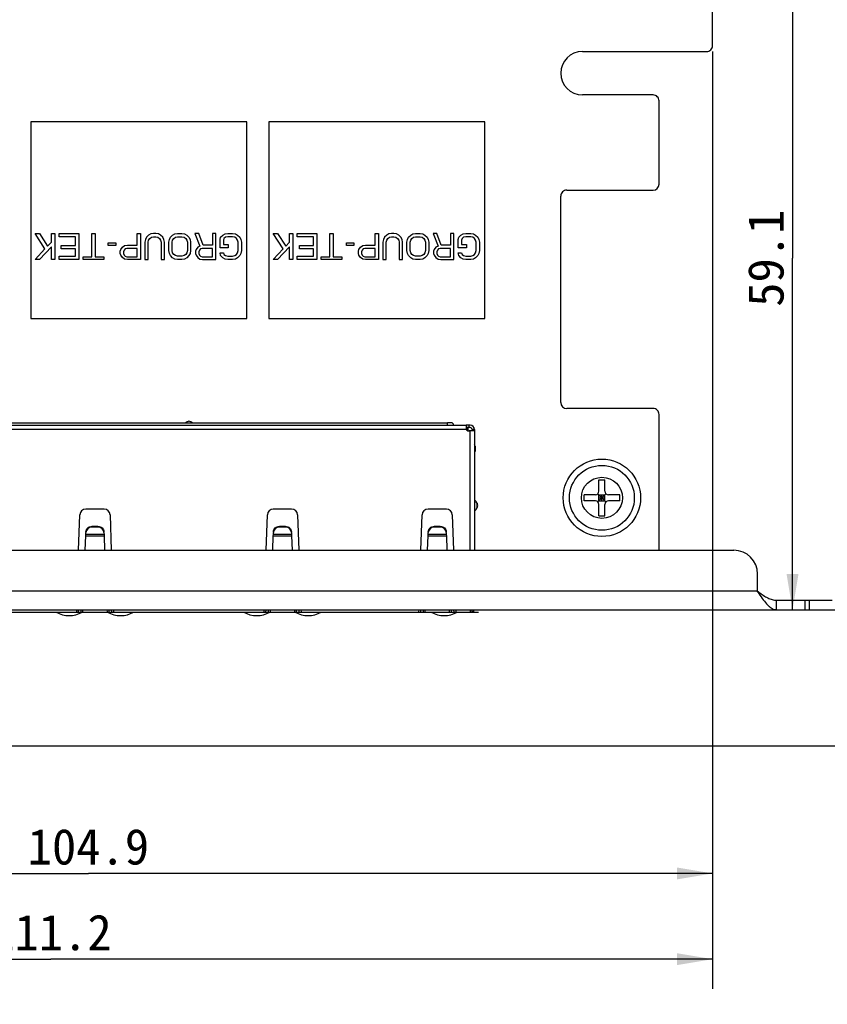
# Model space of a CAD drawing. Header units: millimetres. Extents: x -63 to 284, y 179 to 520.
# Tile 4 of 10: x 95 to 163, y 225 to 308. Entities that reach past the tile are written whole.
import ezdxf
from ezdxf.enums import TextEntityAlignment as Align

# ---------------------------------------------------------------- set-up
doc = ezdxf.new("R2010")
doc.units = ezdxf.units.MM
doc.header["$LTSCALE"] = 16.335
doc.layers.get('0').update_dxf_attribs({"linetype": 'CONTINUOUS'})
for name, color, linetype in [('00_COMPONENTS', 7, 'CONTINUOUS'), ('03___PRT_ALL_CURVES', 7, 'CONTINUOUS'), ('05_ALL_CURVES', 7, 'CONTINUOUS')]:
    doc.layers.add(name, color=color, linetype=linetype)
doc.styles.get("Standard").update_dxf_attribs({"font": 'simfang.ttf'})
doc.dimstyles.new('DIMSTYLE_1', dxfattribs={"dimtxt": 3, "dimasz": 3, "dimexe": 2.5, "dimexo": 0.5, "dimgap": 0.75, "dimtad": 1, "dimdec": 1, "dimdsep": 46, "dimtxsty": 'Standard', "dimblk": '_FILLED', "dimblk1": '_FILLED', "dimblk2": '_FILLED', "dimcen": 0.09, "dimclrt": 3, "dimazin": 2, "dimtp": 0.3, "dimtm": 0.3, "dimtfac": 1, "dimtdec": 1, "dimtofl": 0, "dimtmove": 0, "dimatfit": 3, "dimldrblk": '_FILLED', "dimfxl": 0, "dimtolj": 1, "dimarcsym": 0})
doc.dimstyles.new('DIMSTYLE_2', dxfattribs={"dimtxt": 3, "dimasz": 3, "dimexe": 2.5, "dimexo": 0.5, "dimgap": 0.75, "dimtad": 1, "dimdsep": 46, "dimtxsty": 'Standard', "dimblk": '_FILLED', "dimblk1": '_FILLED', "dimblk2": '_FILLED', "dimcen": 0.09, "dimclrt": 3, "dimazin": 2, "dimtp": 0.3, "dimtm": 0.3, "dimtfac": 1, "dimtofl": 0, "dimtmove": 0, "dimatfit": 3, "dimldrblk": '_FILLED', "dimfxl": 0, "dimtolj": 1, "dimarcsym": 0})
doc.dimstyles.new('DIMSTYLE_3', dxfattribs={"dimtxt": 3, "dimasz": 3, "dimexe": 2.5, "dimexo": 0.5, "dimgap": 0.75, "dimtad": 1, "dimdsep": 46, "dimtxsty": 'Standard', "dimblk": '_FILLED', "dimblk1": '_FILLED', "dimblk2": '_FILLED', "dimcen": 0.09, "dimclrt": 3, "dimazin": 2, "dimtp": 0.5, "dimtm": 0.5, "dimtfac": 1, "dimtofl": 0, "dimtmove": 0, "dimatfit": 3, "dimldrblk": '_FILLED', "dimfxl": 0, "dimtolj": 1, "dimarcsym": 0})
doc.dimstyles.new('DIMSTYLE_4', dxfattribs={"dimtxt": 3, "dimasz": 3, "dimexe": 2.5, "dimexo": 0.5, "dimgap": 0.75, "dimtad": 1, "dimdec": 1, "dimdsep": 46, "dimtxsty": 'Standard', "dimblk": '_FILLED', "dimblk1": '_FILLED', "dimblk2": '_FILLED', "dimcen": 0.09, "dimclrt": 3, "dimazin": 2, "dimtp": 0.5, "dimtm": 0.5, "dimtfac": 1, "dimtdec": 1, "dimtofl": 0, "dimtmove": 0, "dimatfit": 3, "dimldrblk": '_FILLED', "dimfxl": 0, "dimtolj": 1, "dimarcsym": 0})

# ---------------------------------------------------------------- blocks, each defined once
blk = doc.blocks.new('_FILLED')
at = {"color": 0, "linetype": 'ByBlock'}
blk.add_solid([(0, 0), (-1, 0.167), (-1, -0.167)], dxfattribs=at)
blk = doc.blocks.new('*D1')
at = {"color": 4}
for p, q in [((153.521, 305.307), (153.521, 233.765)), ((48.661, 246.987), (48.661, 233.765)), ((48.661, 236.265), (101.091, 236.265)), ((153.521, 236.265), (101.091, 236.265))]:
    blk.add_line(p, q, dxfattribs=at)
at = {"color": 4, "xscale": 3, "yscale": 3, "zscale": 3, "rotation": 180}
blk.add_blockref('_FILLED', (48.661, 236.265), dxfattribs=at)
at = {"color": 4, "xscale": 3, "yscale": 3, "zscale": 3}
blk.add_blockref('_FILLED', (153.521, 236.265), dxfattribs=at)
at = {"color": 3}
blk.add_text('104.9', height=3, dxfattribs=at).set_placement((101.091, 237.015), align=Align.CENTER)
blk = doc.blocks.new('*D2')
at = {"color": 4}
for p, q in [((153.521, 305.307), (153.521, 229.814)), ((42.371, 260.317), (42.371, 229.814)), ((42.371, 229.814), (42.371, 226.564)), ((153.521, 229.814), (153.521, 226.564)), ((42.371, 229.064), (97.946, 229.064)), ((153.521, 229.064), (97.946, 229.064))]:
    blk.add_line(p, q, dxfattribs=at)
at = {"color": 4, "xscale": 3, "yscale": 3, "zscale": 3, "rotation": 180}
blk.add_blockref('_FILLED', (42.371, 229.064), dxfattribs=at)
at = {"color": 4, "xscale": 3, "yscale": 3, "zscale": 3}
blk.add_blockref('_FILLED', (153.521, 229.064), dxfattribs=at)
at = {"color": 3}
blk.add_text('111.2', height=3, dxfattribs=at).set_placement((97.946, 229.814), align=Align.CENTER)
blk = doc.blocks.new('*D3')
at = {"color": 4}
for p, q in [((42.371, 260.317), (42.371, 218.422)), ((168.676, 258.274), (168.676, 218.422)), ((42.371, 220.922), (105.524, 220.922)), ((168.676, 220.922), (105.524, 220.922))]:
    blk.add_line(p, q, dxfattribs=at)
at = {"color": 4, "xscale": 3, "yscale": 3, "zscale": 3, "rotation": 180}
blk.add_blockref('_FILLED', (42.371, 220.922), dxfattribs=at)
at = {"color": 4, "xscale": 3, "yscale": 3, "zscale": 3}
blk.add_blockref('_FILLED', (168.676, 220.922), dxfattribs=at)
at = {"color": 3}
blk.add_text('126.3', height=3, dxfattribs=at).set_placement((105.524, 221.672), align=Align.CENTER)
blk = doc.blocks.new('*D4')
at = {"color": 4}
for p, q in [((146.571, 317.467), (159.484, 317.467)), ((159.484, 317.467), (162.734, 317.467)), ((160.234, 317.467), (160.234, 287.942)), ((160.234, 258.417), (160.234, 287.942))]:
    blk.add_line(p, q, dxfattribs=at)
at = {"color": 4, "xscale": 3, "yscale": 3, "zscale": 3}
for p, rotation in [((160.234, 317.467), 90), ((160.234, 258.417), 270)]:
    blk.add_blockref('_FILLED', p, dxfattribs=dict(at, rotation=rotation))
at = {"color": 3}
blk.add_text('59.1', height=3, rotation=90, dxfattribs=at).set_placement((159.484, 287.942), align=Align.CENTER)
blk = doc.blocks.new('*D5')
at = {"color": 4}
for p, q in [((123.191, 427.967), (172.776, 427.967)), ((172.776, 427.967), (176.026, 427.967)), ((173.526, 427.967), (173.526, 343.192)), ((173.526, 258.417), (173.526, 343.192)), ((161.765, 258.417), (172.776, 258.417)), ((172.776, 258.417), (176.026, 258.417))]:
    blk.add_line(p, q, dxfattribs=at)
at = {"color": 4, "xscale": 3, "yscale": 3, "zscale": 3}
for p, rotation in [((173.526, 427.967), 90), ((173.526, 258.417), 270)]:
    blk.add_blockref('_FILLED', p, dxfattribs=dict(at, rotation=rotation))
at = {"color": 3}
blk.add_text('169.6', height=3, rotation=90, dxfattribs=at).set_placement((172.776, 343.192), align=Align.CENTER)
blk = doc.blocks.new('*D6')
at = {"color": 4}
for p, q in [((123.191, 427.967), (188.929, 427.967)), ((186.429, 427.967), (186.429, 337.477)), ((186.429, 246.987), (186.429, 337.477)), ((49.161, 246.987), (188.929, 246.987))]:
    blk.add_line(p, q, dxfattribs=at)
at = {"color": 4, "xscale": 3, "yscale": 3, "zscale": 3}
for p, rotation in [((186.429, 427.967), 90), ((186.429, 246.987), 270)]:
    blk.add_blockref('_FILLED', p, dxfattribs=dict(at, rotation=rotation))
at = {"color": 3}
blk.add_text('181', height=3, rotation=90, dxfattribs=at).set_placement((185.679, 337.477), align=Align.CENTER)

msp = doc.modelspace()

# ---------------------------------------------------------------- linework, layer by layer
at = {"color": 7}
for p, q in [((153.521, 305.807), (153.521, 316.017)), ((142.586, 305.302), (153.021, 305.307)), ((148.521, 301.657), (142.586, 301.657)), ((149.021, 294.157), (149.021, 301.157)), ((96.245, 299.389), (96.245, 282.889)), ((114.395, 299.389), (96.245, 299.389)), ((114.395, 282.889), (114.395, 299.389)), ((116.245, 299.389), (116.245, 282.889)), ((134.395, 299.389), (116.245, 299.389)), ((134.395, 282.889), (134.395, 299.389)), ((141.271, 293.657), (148.521, 293.657)), ((140.771, 275.817), (140.771, 293.157)), ((96.245, 282.889), (114.395, 282.889)), ((116.245, 282.889), (134.395, 282.889)), ((148.521, 275.317), (141.271, 275.317)), ((149.021, 263.417), (149.021, 274.817)), ((70.444, 273.917), (132.836, 273.917)), ((71.815, 274.117), (131.265, 274.117)), ((132.815, 273.903), (132.815, 273.685)), ((133.065, 273.917), (132.836, 273.917)), ((133.165, 273.917), (133.065, 273.917)), ((132.815, 273.717), (132.836, 273.717)), ((132.965, 273.662), (132.815, 273.662)), ((132.985, 273.617), (132.825, 273.617)), ((133.065, 273.717), (132.836, 273.717)), ((132.965, 273.662), (132.965, 273.617)), ((132.985, 273.449), (132.985, 273.617)), ((133.165, 273.717), (133.065, 273.717)), ((133.515, 273.435), (133.065, 273.435)), ((133.315, 273.567), (133.315, 273.553)), ((133.315, 273.553), (133.315, 273.435)), ((133.515, 273.553), (133.315, 273.553)), ((133.515, 273.567), (133.515, 263.417)), ((133.565, 272.157), (133.515, 272.277)), ((133.565, 272.157), (133.565, 271.717)), ((133.565, 271.717), (133.515, 271.717)), ((133.715, 267.377), (133.715, 266.977)), ((100.265, 263.417), (100.373, 266.385)), ((102.408, 266.867), (100.872, 266.867)), ((102.907, 266.385), (103.015, 263.417)), ((116.015, 263.417), (116.123, 266.385)), ((118.158, 266.867), (116.622, 266.867)), ((118.657, 266.385), (118.765, 263.417)), ((129.015, 263.417), (129.123, 266.385)), ((131.158, 266.867), (129.622, 266.867)), ((131.657, 266.385), (131.765, 263.417)), ((100.871, 264.63), (100.875, 264.723)), ((100.875, 264.723), (100.881, 264.895)), ((101.899, 265.349), (101.381, 265.349)), ((101.897, 265.417), (101.383, 265.417)), ((102.399, 264.895), (102.405, 264.723)), ((102.405, 264.723), (102.408, 264.63)), ((116.621, 264.63), (116.625, 264.723)), ((116.625, 264.723), (116.631, 264.895)), ((117.649, 265.349), (117.131, 265.349)), ((117.647, 265.417), (117.133, 265.417)), ((118.149, 264.895), (118.155, 264.723)), ((118.155, 264.723), (118.158, 264.63)), ((129.621, 264.63), (129.625, 264.723)), ((129.625, 264.723), (129.631, 264.895)), ((130.649, 265.349), (130.131, 265.349)), ((130.647, 265.417), (130.133, 265.417)), ((131.149, 264.895), (131.155, 264.723)), ((131.155, 264.723), (131.158, 264.63)), ((100.829, 263.417), (100.871, 264.63)), ((102.408, 264.63), (102.451, 263.417)), ((116.579, 263.417), (116.621, 264.63)), ((118.158, 264.63), (118.201, 263.417)), ((129.579, 263.417), (129.621, 264.63)), ((131.158, 264.63), (131.201, 263.417)), ((70.065, 258.217), (133.215, 258.217)), ((100.085, 258.417), (100.078, 258.234)), ((100.625, 258.251), (100.633, 258.417)), ((102.647, 258.417), (102.655, 258.251)), ((103.195, 258.417), (103.202, 258.234)), ((115.835, 258.417), (115.828, 258.234)), ((116.375, 258.251), (116.383, 258.417)), ((118.397, 258.417), (118.405, 258.251)), ((118.945, 258.417), (118.952, 258.234)), ((128.835, 258.417), (128.828, 258.234)), ((129.375, 258.251), (129.383, 258.417)), ((131.397, 258.417), (131.405, 258.251)), ((131.945, 258.417), (131.952, 258.234)), ((133.165, 258.417), (133.165, 258.234))]:
    msp.add_line(p, q, dxfattribs=at)
at = {"color": 4}
for p, q in [((97.44, 288.719), (96.615, 290.029)), ((96.615, 290.029), (96.981, 290.029)), ((96.981, 290.029), (97.669, 288.953)), ((97.99, 289.28), (97.99, 290.029)), ((97.99, 290.029), (98.265, 290.029)), ((98.265, 290.029), (98.265, 287.829)), ((98.631, 289.748), (98.631, 290.029)), ((98.631, 290.029), (100.281, 290.029)), ((100.006, 289.748), (98.631, 289.748)), ((100.006, 288.999), (100.006, 289.748)), ((100.281, 290.029), (100.281, 287.829)), ((101.381, 288.063), (101.381, 290.029)), ((101.381, 290.029), (101.656, 290.029)), ((101.656, 290.029), (101.656, 288.063)), ((105.186, 289.046), (105.186, 290.029)), ((105.186, 290.029), (105.461, 290.029)), ((105.461, 290.029), (105.461, 287.829)), ((105.873, 289.514), (105.827, 289.28)), ((105.965, 289.702), (105.873, 289.514)), ((106.148, 289.889), (105.965, 289.702)), ((106.331, 289.982), (106.148, 289.889)), ((106.148, 289.467), (106.24, 289.608)), ((106.24, 289.608), (106.377, 289.702)), ((106.561, 290.029), (106.331, 289.982)), ((106.377, 289.702), (106.561, 289.748)), ((106.744, 290.029), (106.561, 290.029)), ((106.561, 289.748), (106.744, 289.748)), ((106.973, 289.982), (106.744, 290.029)), ((106.744, 289.748), (106.927, 289.702)), ((106.927, 289.702), (107.065, 289.608)), ((107.156, 289.889), (106.973, 289.982)), ((107.065, 289.608), (107.156, 289.467)), ((107.34, 289.702), (107.156, 289.889)), ((107.431, 289.514), (107.34, 289.702)), ((107.477, 289.28), (107.431, 289.514)), ((107.844, 289.28), (107.89, 289.514)), ((107.89, 289.514), (107.981, 289.702)), ((107.981, 289.702), (108.165, 289.889)), ((108.165, 289.889), (108.348, 289.982)), ((108.165, 289.467), (108.256, 289.608)), ((108.256, 289.608), (108.394, 289.702)), ((108.348, 289.982), (108.577, 290.029)), ((108.394, 289.702), (108.577, 289.748)), ((108.577, 290.029), (108.944, 290.029)), ((108.577, 289.748), (108.944, 289.748)), ((108.944, 290.029), (109.173, 289.982)), ((108.944, 289.748), (109.127, 289.702)), ((109.127, 289.702), (109.265, 289.608)), ((109.173, 289.982), (109.356, 289.889)), ((109.265, 289.608), (109.356, 289.467)), ((109.356, 289.889), (109.54, 289.702)), ((109.54, 289.702), (109.631, 289.514)), ((109.631, 289.514), (109.677, 289.28)), ((110.044, 290.029), (110.456, 288.953)), ((110.365, 290.029), (110.044, 290.029)), ((110.731, 289.046), (110.365, 290.029)), ((111.511, 290.029), (111.511, 289.046)), ((111.786, 290.029), (111.511, 290.029)), ((111.786, 287.829), (111.786, 290.029)), ((112.152, 289.514), (112.198, 289.702)), ((112.152, 288.812), (112.152, 289.514)), ((112.198, 289.702), (112.381, 289.889)), ((112.381, 289.889), (112.565, 289.982)), ((112.473, 289.608), (112.427, 289.467)), ((112.611, 289.702), (112.473, 289.608)), ((112.565, 289.982), (112.794, 290.029)), ((112.794, 289.748), (112.611, 289.702)), ((112.794, 290.029), (113.206, 290.029)), ((113.206, 289.748), (112.794, 289.748)), ((113.206, 290.029), (113.436, 289.982)), ((113.39, 289.702), (113.206, 289.748)), ((113.527, 289.608), (113.39, 289.702)), ((113.436, 289.982), (113.619, 289.889)), ((113.619, 289.467), (113.527, 289.608)), ((113.619, 289.889), (113.802, 289.702)), ((113.802, 289.702), (113.894, 289.514)), ((113.894, 289.514), (113.94, 289.28)), ((117.44, 288.719), (116.615, 290.029)), ((116.615, 290.029), (116.982, 290.029)), ((116.982, 290.029), (117.669, 288.953)), ((117.99, 289.28), (117.99, 290.029)), ((117.99, 290.029), (118.265, 290.029)), ((118.265, 290.029), (118.265, 287.829)), ((118.632, 289.748), (118.632, 290.029)), ((118.632, 290.029), (120.282, 290.029)), ((120.007, 289.748), (118.632, 289.748)), ((120.007, 288.999), (120.007, 289.748)), ((120.282, 290.029), (120.282, 287.829)), ((121.382, 288.063), (121.382, 290.029)), ((121.382, 290.029), (121.657, 290.029)), ((121.657, 290.029), (121.657, 288.063)), ((125.186, 289.046), (125.186, 290.029)), ((125.186, 290.029), (125.461, 290.029)), ((125.461, 290.029), (125.461, 287.829)), ((125.873, 289.514), (125.827, 289.28)), ((125.965, 289.702), (125.873, 289.514)), ((126.148, 289.889), (125.965, 289.702)), ((126.332, 289.982), (126.148, 289.889)), ((126.148, 289.467), (126.24, 289.608)), ((126.24, 289.608), (126.377, 289.702)), ((126.561, 290.029), (126.332, 289.982)), ((126.377, 289.702), (126.561, 289.748)), ((126.744, 290.029), (126.561, 290.029)), ((126.561, 289.748), (126.744, 289.748)), ((126.973, 289.982), (126.744, 290.029)), ((126.744, 289.748), (126.927, 289.702)), ((126.927, 289.702), (127.065, 289.608)), ((127.157, 289.889), (126.973, 289.982)), ((127.065, 289.608), (127.157, 289.467)), ((127.34, 289.702), (127.157, 289.889)), ((127.432, 289.514), (127.34, 289.702)), ((127.477, 289.28), (127.432, 289.514)), ((127.844, 289.28), (127.89, 289.514)), ((127.89, 289.514), (127.982, 289.702)), ((127.982, 289.702), (128.165, 289.889)), ((128.165, 289.889), (128.348, 289.982)), ((128.165, 289.467), (128.257, 289.608)), ((128.257, 289.608), (128.394, 289.702)), ((128.348, 289.982), (128.577, 290.029)), ((128.394, 289.702), (128.577, 289.748)), ((128.577, 290.029), (128.944, 290.029)), ((128.577, 289.748), (128.944, 289.748)), ((128.944, 290.029), (129.173, 289.982)), ((128.944, 289.748), (129.127, 289.702)), ((129.127, 289.702), (129.265, 289.608)), ((129.173, 289.982), (129.357, 289.889)), ((129.265, 289.608), (129.357, 289.467)), ((129.357, 289.889), (129.54, 289.702)), ((129.54, 289.702), (129.632, 289.514)), ((129.632, 289.514), (129.677, 289.28)), ((130.044, 290.029), (130.457, 288.953)), ((130.365, 290.029), (130.044, 290.029)), ((130.732, 289.046), (130.365, 290.029)), ((131.511, 290.029), (131.511, 289.046)), ((131.786, 290.029), (131.511, 290.029)), ((131.786, 287.829), (131.786, 290.029)), ((132.152, 289.514), (132.198, 289.702)), ((132.152, 288.812), (132.152, 289.514)), ((132.198, 289.702), (132.382, 289.889)), ((132.382, 289.889), (132.565, 289.982)), ((132.473, 289.608), (132.427, 289.467)), ((132.611, 289.702), (132.473, 289.608)), ((132.565, 289.982), (132.794, 290.029)), ((132.794, 289.748), (132.611, 289.702)), ((132.794, 290.029), (133.207, 290.029)), ((133.207, 289.748), (132.794, 289.748)), ((133.207, 290.029), (133.436, 289.982)), ((133.39, 289.702), (133.207, 289.748)), ((133.527, 289.608), (133.39, 289.702)), ((133.436, 289.982), (133.619, 289.889)), ((133.619, 289.467), (133.527, 289.608)), ((133.619, 289.889), (133.802, 289.702)), ((133.802, 289.702), (133.894, 289.514)), ((133.894, 289.514), (133.94, 289.28)), ((96.615, 287.829), (97.44, 288.719)), ((97.99, 288.906), (96.981, 287.829)), ((97.669, 288.953), (97.99, 289.28)), ((97.99, 287.829), (97.99, 288.906)), ((98.815, 288.719), (98.815, 288.999)), ((98.815, 288.999), (100.006, 288.999)), ((100.006, 288.719), (98.815, 288.719)), ((100.006, 288.11), (100.006, 288.719)), ((102.756, 288.999), (102.756, 289.233)), ((102.756, 289.233), (103.398, 289.233)), ((103.398, 288.999), (102.756, 288.999)), ((103.398, 289.233), (103.398, 288.999)), ((103.765, 288.531), (103.811, 288.672)), ((103.811, 288.672), (103.948, 288.859)), ((103.948, 288.859), (104.131, 288.999)), ((104.177, 288.719), (104.086, 288.625)), ((104.131, 288.999), (104.361, 289.046)), ((104.315, 288.765), (104.177, 288.719)), ((105.186, 288.765), (104.315, 288.765)), ((104.361, 289.046), (105.186, 289.046)), ((105.186, 288.063), (105.186, 288.765)), ((105.827, 289.28), (105.827, 287.829)), ((106.102, 289.28), (106.148, 289.467)), ((106.102, 287.829), (106.102, 289.28)), ((107.156, 289.467), (107.202, 289.28)), ((107.202, 289.28), (107.202, 287.829)), ((107.477, 287.829), (107.477, 289.28)), ((107.844, 288.578), (107.844, 289.28)), ((108.119, 289.28), (108.165, 289.467)), ((108.119, 288.578), (108.119, 289.28)), ((109.356, 289.467), (109.402, 289.28)), ((109.402, 289.28), (109.402, 288.578)), ((109.677, 289.28), (109.677, 288.578)), ((110.136, 288.672), (110.09, 288.531)), ((110.273, 288.859), (110.136, 288.672)), ((110.456, 288.953), (110.273, 288.859)), ((110.502, 288.719), (110.411, 288.625)), ((110.64, 288.765), (110.502, 288.719)), ((111.511, 288.765), (110.64, 288.765)), ((111.511, 289.046), (110.731, 289.046)), ((111.511, 288.063), (111.511, 288.765)), ((112.84, 288.812), (112.152, 288.812)), ((112.427, 289.467), (112.427, 289.093)), ((112.427, 289.093), (112.84, 289.093)), ((112.84, 289.093), (112.84, 288.812)), ((113.665, 289.28), (113.619, 289.467)), ((113.665, 288.578), (113.665, 289.28)), ((113.94, 289.28), (113.94, 288.578)), ((116.615, 287.829), (117.44, 288.719)), ((117.99, 288.906), (116.982, 287.829)), ((117.669, 288.953), (117.99, 289.28)), ((117.99, 287.829), (117.99, 288.906)), ((118.815, 288.719), (118.815, 288.999)), ((118.815, 288.999), (120.007, 288.999)), ((120.007, 288.719), (118.815, 288.719)), ((120.007, 288.11), (120.007, 288.719)), ((122.757, 288.999), (122.757, 289.233)), ((122.757, 289.233), (123.398, 289.233)), ((123.398, 288.999), (122.757, 288.999)), ((123.398, 289.233), (123.398, 288.999)), ((123.765, 288.531), (123.811, 288.672)), ((123.811, 288.672), (123.948, 288.859)), ((123.948, 288.859), (124.132, 288.999)), ((124.177, 288.719), (124.086, 288.625)), ((124.132, 288.999), (124.361, 289.046)), ((124.315, 288.765), (124.177, 288.719)), ((125.186, 288.765), (124.315, 288.765)), ((124.361, 289.046), (125.186, 289.046)), ((125.186, 288.063), (125.186, 288.765)), ((125.827, 289.28), (125.827, 287.829)), ((126.102, 289.28), (126.148, 289.467)), ((126.102, 287.829), (126.102, 289.28)), ((127.157, 289.467), (127.202, 289.28)), ((127.202, 289.28), (127.202, 287.829)), ((127.477, 287.829), (127.477, 289.28)), ((127.844, 288.578), (127.844, 289.28)), ((128.119, 289.28), (128.165, 289.467)), ((128.119, 288.578), (128.119, 289.28)), ((129.357, 289.467), (129.402, 289.28)), ((129.402, 289.28), (129.402, 288.578)), ((129.677, 289.28), (129.677, 288.578)), ((130.136, 288.672), (130.09, 288.531)), ((130.273, 288.859), (130.136, 288.672)), ((130.457, 288.953), (130.273, 288.859)), ((130.502, 288.719), (130.411, 288.625)), ((130.64, 288.765), (130.502, 288.719)), ((131.511, 288.765), (130.64, 288.765)), ((131.511, 289.046), (130.732, 289.046)), ((131.511, 288.063), (131.511, 288.765)), ((132.84, 288.812), (132.152, 288.812)), ((132.427, 289.467), (132.427, 289.093)), ((132.427, 289.093), (132.84, 289.093)), ((132.84, 289.093), (132.84, 288.812)), ((133.665, 289.28), (133.619, 289.467)), ((133.665, 288.578), (133.665, 289.28)), ((133.94, 289.28), (133.94, 288.578)), ((96.981, 287.829), (96.615, 287.829)), ((98.265, 287.829), (97.99, 287.829)), ((98.631, 287.829), (98.631, 288.11)), ((98.631, 288.11), (100.006, 288.11)), ((100.281, 287.829), (98.631, 287.829)), ((100.648, 287.829), (100.648, 288.063)), ((100.648, 288.063), (101.381, 288.063)), ((102.39, 287.829), (100.648, 287.829)), ((101.656, 288.063), (102.39, 288.063)), ((102.39, 288.063), (102.39, 287.829)), ((103.765, 288.344), (103.765, 288.531)), ((103.811, 288.204), (103.765, 288.344)), ((103.948, 288.016), (103.811, 288.204)), ((104.131, 287.876), (103.948, 288.016)), ((104.086, 288.625), (104.04, 288.484)), ((104.04, 288.484), (104.04, 288.344)), ((104.04, 288.344), (104.086, 288.204)), ((104.086, 288.204), (104.177, 288.11)), ((104.361, 287.829), (104.131, 287.876)), ((104.177, 288.11), (104.315, 288.063)), ((104.315, 288.063), (105.186, 288.063)), ((105.461, 287.829), (104.361, 287.829)), ((105.827, 287.829), (106.102, 287.829)), ((107.202, 287.829), (107.477, 287.829)), ((107.89, 288.344), (107.844, 288.578)), ((107.981, 288.157), (107.89, 288.344)), ((108.165, 287.97), (107.981, 288.157)), ((108.165, 288.391), (108.119, 288.578)), ((108.256, 288.25), (108.165, 288.391)), ((108.348, 287.876), (108.165, 287.97)), ((108.394, 288.157), (108.256, 288.25)), ((108.577, 287.829), (108.348, 287.876)), ((108.577, 288.11), (108.394, 288.157)), ((108.944, 288.11), (108.577, 288.11)), ((108.944, 287.829), (108.577, 287.829)), ((109.127, 288.157), (108.944, 288.11)), ((109.173, 287.876), (108.944, 287.829)), ((109.265, 288.25), (109.127, 288.157)), ((109.356, 287.97), (109.173, 287.876)), ((109.356, 288.391), (109.265, 288.25)), ((109.402, 288.578), (109.356, 288.391)), ((109.54, 288.157), (109.356, 287.97)), ((109.631, 288.344), (109.54, 288.157)), ((109.677, 288.578), (109.631, 288.344)), ((110.09, 288.531), (110.09, 288.344)), ((110.09, 288.344), (110.136, 288.204)), ((110.136, 288.204), (110.273, 288.016)), ((110.273, 288.016), (110.456, 287.876)), ((110.411, 288.625), (110.365, 288.484)), ((110.365, 288.484), (110.365, 288.344)), ((110.365, 288.344), (110.411, 288.204)), ((110.411, 288.204), (110.502, 288.11)), ((110.456, 287.876), (110.686, 287.829)), ((110.502, 288.11), (110.64, 288.063)), ((110.64, 288.063), (111.511, 288.063)), ((110.686, 287.829), (111.786, 287.829)), ((112.198, 288.157), (112.152, 288.391)), ((112.152, 288.391), (112.427, 288.391)), ((112.381, 287.97), (112.198, 288.157)), ((112.565, 287.876), (112.381, 287.97)), ((112.427, 288.391), (112.473, 288.25)), ((112.473, 288.25), (112.611, 288.157)), ((112.794, 287.829), (112.565, 287.876)), ((112.611, 288.157), (112.794, 288.11)), ((112.794, 288.11), (113.206, 288.11)), ((113.206, 287.829), (112.794, 287.829)), ((113.206, 288.11), (113.39, 288.157)), ((113.436, 287.876), (113.206, 287.829)), ((113.39, 288.157), (113.527, 288.25)), ((113.619, 287.97), (113.436, 287.876)), ((113.527, 288.25), (113.619, 288.391)), ((113.619, 288.391), (113.665, 288.578)), ((113.802, 288.157), (113.619, 287.97)), ((113.894, 288.344), (113.802, 288.157)), ((113.94, 288.578), (113.894, 288.344)), ((116.982, 287.829), (116.615, 287.829)), ((118.265, 287.829), (117.99, 287.829)), ((118.632, 287.829), (118.632, 288.11)), ((118.632, 288.11), (120.007, 288.11)), ((120.282, 287.829), (118.632, 287.829)), ((120.648, 287.829), (120.648, 288.063)), ((120.648, 288.063), (121.382, 288.063)), ((122.39, 287.829), (120.648, 287.829)), ((121.657, 288.063), (122.39, 288.063)), ((122.39, 288.063), (122.39, 287.829)), ((123.765, 288.344), (123.765, 288.531)), ((123.811, 288.204), (123.765, 288.344)), ((123.948, 288.016), (123.811, 288.204)), ((124.132, 287.876), (123.948, 288.016)), ((124.086, 288.625), (124.04, 288.484)), ((124.04, 288.484), (124.04, 288.344)), ((124.04, 288.344), (124.086, 288.204)), ((124.086, 288.204), (124.177, 288.11)), ((124.361, 287.829), (124.132, 287.876)), ((124.177, 288.11), (124.315, 288.063)), ((124.315, 288.063), (125.186, 288.063)), ((125.461, 287.829), (124.361, 287.829)), ((125.827, 287.829), (126.102, 287.829)), ((127.202, 287.829), (127.477, 287.829)), ((127.89, 288.344), (127.844, 288.578)), ((127.982, 288.157), (127.89, 288.344)), ((128.165, 287.97), (127.982, 288.157)), ((128.165, 288.391), (128.119, 288.578)), ((128.257, 288.25), (128.165, 288.391)), ((128.348, 287.876), (128.165, 287.97)), ((128.394, 288.157), (128.257, 288.25)), ((128.577, 287.829), (128.348, 287.876)), ((128.577, 288.11), (128.394, 288.157)), ((128.944, 288.11), (128.577, 288.11)), ((128.944, 287.829), (128.577, 287.829)), ((129.127, 288.157), (128.944, 288.11)), ((129.173, 287.876), (128.944, 287.829)), ((129.265, 288.25), (129.127, 288.157)), ((129.357, 287.97), (129.173, 287.876)), ((129.357, 288.391), (129.265, 288.25)), ((129.402, 288.578), (129.357, 288.391)), ((129.54, 288.157), (129.357, 287.97)), ((129.632, 288.344), (129.54, 288.157)), ((129.677, 288.578), (129.632, 288.344)), ((130.09, 288.531), (130.09, 288.344)), ((130.09, 288.344), (130.136, 288.204)), ((130.136, 288.204), (130.273, 288.016)), ((130.273, 288.016), (130.457, 287.876)), ((130.411, 288.625), (130.365, 288.484)), ((130.365, 288.484), (130.365, 288.344)), ((130.365, 288.344), (130.411, 288.204)), ((130.411, 288.204), (130.502, 288.11)), ((130.457, 287.876), (130.686, 287.829)), ((130.502, 288.11), (130.64, 288.063)), ((130.64, 288.063), (131.511, 288.063)), ((130.686, 287.829), (131.786, 287.829)), ((132.198, 288.157), (132.152, 288.391)), ((132.152, 288.391), (132.427, 288.391)), ((132.382, 287.97), (132.198, 288.157)), ((132.565, 287.876), (132.382, 287.97)), ((132.427, 288.391), (132.473, 288.25)), ((132.473, 288.25), (132.611, 288.157)), ((132.794, 287.829), (132.565, 287.876)), ((132.611, 288.157), (132.794, 288.11)), ((132.794, 288.11), (133.207, 288.11)), ((133.207, 287.829), (132.794, 287.829)), ((133.207, 288.11), (133.39, 288.157)), ((133.436, 287.876), (133.207, 287.829)), ((133.39, 288.157), (133.527, 288.25)), ((133.619, 287.97), (133.436, 287.876)), ((133.527, 288.25), (133.619, 288.391)), ((133.619, 288.391), (133.665, 288.578)), ((133.802, 288.157), (133.619, 287.97)), ((133.894, 288.344), (133.802, 288.157)), ((133.94, 288.578), (133.894, 288.344)), ((131.265, 273.917), (131.265, 274.117)), ((131.568, 274.117), (131.265, 274.117)), ((133.065, 273.717), (133.065, 273.917)), ((132.844, 273.567), (70.435, 273.567)), ((133.165, 263.417), (133.165, 273.435)), ((102.405, 264.723), (100.875, 264.723)), ((101.383, 265.417), (101.381, 265.349)), ((101.897, 265.417), (101.899, 265.349)), ((118.155, 264.723), (116.625, 264.723)), ((117.133, 265.417), (117.131, 265.349)), ((117.647, 265.417), (117.649, 265.349)), ((131.155, 264.723), (129.625, 264.723)), ((130.133, 265.417), (130.131, 265.349)), ((130.647, 265.417), (130.649, 265.349)), ((100.871, 264.63), (102.408, 264.63)), ((116.621, 264.63), (118.158, 264.63)), ((129.621, 264.63), (131.158, 264.63)), ((100.235, 258.417), (100.227, 258.217)), ((103.052, 258.217), (103.045, 258.417)), ((115.985, 258.417), (115.977, 258.217)), ((118.802, 258.217), (118.795, 258.417)), ((128.985, 258.417), (128.977, 258.217)), ((131.802, 258.217), (131.795, 258.417)), ((133.315, 258.234), (133.315, 258.417))]:
    msp.add_line(p, q, dxfattribs=at)
at = {"color": 7}
for centre, radius, start, end in [((142.586, 303.48), 1.822, 90, 270), ((153.021, 305.807), 0.5, 269.98395, 359.98695), ((148.521, 301.157), 0.5, 359.98345, 89.98745), ((141.271, 293.157), 0.5, 89.99, 180.01), ((148.521, 294.157), 0.5, 270.0075, 359.9925), ((141.271, 275.817), 0.5, 180.01555, 270.01355), ((148.521, 274.817), 0.5, 359.98145, 89.98945), ((109.54, 273.837), 0.406, 43.56174, 136.43826), ((131.565, 273.917), 0.2, 0, 90), ((133.165, 273.567), 0.35, 0, 90), ((133.065, 273.685), 0.25, 180, 270), ((133.165, 273.567), 0.15, 0, 90), ((133.515, 267.377), 0.2, 0, 90), ((133.389, 267.177), 0.406, 314.48366, 45.51634), ((100.872, 266.367), 0.5, 90, 177.92997), ((102.408, 266.367), 0.5, 2.07003, 90), ((116.622, 266.367), 0.5, 90, 177.92997), ((118.158, 266.367), 0.5, 2.07003, 90), ((129.622, 266.367), 0.5, 90, 177.92997), ((131.158, 266.367), 0.5, 2.07003, 90), ((133.515, 266.977), 0.2, 270, 360), ((99.48, 260.074), 2.156, 239.27952, 300.73966), ((103.8, 260.074), 2.156, 239.27952, 300.73966), ((115.23, 260.074), 2.156, 239.27952, 300.73966), ((119.55, 260.074), 2.156, 239.27952, 300.73966), ((130.98, 260.074), 2.156, 239.27952, 300.73966), ((133.215, 258.517), 0.3, 270, 340.78197)]:
    msp.add_arc(centre, radius, start, end, dxfattribs=at)
for centre, start_param, end_param in [((101.381, 264.879), 7.853982, 9.391602), ((101.899, 264.879), 6.316361, 7.853982), ((117.131, 264.879), 7.853982, 9.391602), ((117.649, 264.879), 6.316361, 7.853982), ((130.131, 264.879), 7.853982, 9.391602), ((130.649, 264.879), 6.316361, 7.853982)]:
    msp.add_ellipse(centre, major_axis=(0.5, 0), ratio=0.939624, start_param=start_param, end_param=end_param, dxfattribs=at)
for points, knots in [([(132.836, 273.917), (132.834, 273.917), (132.83, 273.917), (132.825, 273.913), (132.819, 273.909), (132.815, 273.905), (132.815, 273.903)], [0, 0, 0, 0, 0.229098, 0.415152, 0.707864, 1, 1, 1, 1]), ([(132.836, 273.717), (132.834, 273.717), (132.832, 273.717), (132.829, 273.715), (132.828, 273.712), (132.824, 273.706), (132.819, 273.696), (132.815, 273.687), (132.815, 273.682)], [0, 0, 0, 0, 0.093, 0.157293, 0.23523, 0.341198, 0.63533, 1, 1, 1, 1]), ([(100.883, 264.963), (100.885, 265.023), (100.915, 265.145), (101.028, 265.295), (101.192, 265.394), (101.319, 265.417), (101.383, 265.417)], [0, 0, 0, 0, 0.242829, 0.490004, 0.742988, 1, 1, 1, 1]), ([(101.897, 265.417), (101.96, 265.417), (102.088, 265.394), (102.251, 265.295), (102.365, 265.145), (102.395, 265.023), (102.397, 264.963)], [0, 0, 0, 0, 0.257014, 0.509998, 0.757172, 1, 1, 1, 1]), ([(116.633, 264.963), (116.635, 265.023), (116.665, 265.145), (116.778, 265.295), (116.942, 265.394), (117.069, 265.417), (117.133, 265.417)], [0, 0, 0, 0, 0.242829, 0.490004, 0.742988, 1, 1, 1, 1]), ([(117.647, 265.417), (117.71, 265.417), (117.838, 265.394), (118.001, 265.295), (118.115, 265.145), (118.145, 265.023), (118.147, 264.963)], [0, 0, 0, 0, 0.257014, 0.509998, 0.757172, 1, 1, 1, 1]), ([(129.633, 264.963), (129.635, 265.023), (129.665, 265.145), (129.778, 265.295), (129.942, 265.394), (130.069, 265.417), (130.133, 265.417)], [0, 0, 0, 0, 0.242829, 0.490004, 0.742988, 1, 1, 1, 1]), ([(130.647, 265.417), (130.71, 265.417), (130.838, 265.394), (131.001, 265.295), (131.115, 265.145), (131.145, 265.023), (131.147, 264.963)], [0, 0, 0, 0, 0.257014, 0.509998, 0.757172, 1, 1, 1, 1]), ([(100.078, 258.234), (100.078, 258.232), (100.079, 258.226), (100.088, 258.22), (100.1, 258.218), (100.11, 258.217), (100.115, 258.217)], [0, 0, 0, 0, 0.179876, 0.373066, 0.641156, 1, 1, 1, 1]), ([(100.473, 258.217), (100.492, 258.217), (100.528, 258.217), (100.571, 258.218), (100.598, 258.223), (100.613, 258.229), (100.622, 258.239), (100.624, 258.247), (100.625, 258.251)], [0, 0, 0, 0, 0.352237, 0.649118, 0.76344, 0.853895, 0.927722, 1, 1, 1, 1]), ([(102.655, 258.251), (102.655, 258.247), (102.657, 258.239), (102.667, 258.229), (102.682, 258.223), (102.709, 258.218), (102.752, 258.217), (102.788, 258.217), (102.807, 258.217)], [0, 0, 0, 0, 0.072278, 0.146107, 0.236562, 0.350885, 0.647766, 1, 1, 1, 1]), ([(103.164, 258.217), (103.17, 258.217), (103.179, 258.218), (103.192, 258.22), (103.201, 258.226), (103.202, 258.232), (103.202, 258.234)], [0, 0, 0, 0, 0.358845, 0.626935, 0.820125, 1, 1, 1, 1]), ([(115.828, 258.234), (115.828, 258.232), (115.829, 258.226), (115.838, 258.22), (115.85, 258.218), (115.86, 258.217), (115.865, 258.217)], [0, 0, 0, 0, 0.179876, 0.373066, 0.641156, 1, 1, 1, 1]), ([(116.223, 258.217), (116.242, 258.217), (116.278, 258.217), (116.321, 258.218), (116.348, 258.223), (116.363, 258.229), (116.372, 258.239), (116.374, 258.247), (116.375, 258.251)], [0, 0, 0, 0, 0.352237, 0.649118, 0.76344, 0.853895, 0.927722, 1, 1, 1, 1]), ([(118.405, 258.251), (118.405, 258.247), (118.407, 258.239), (118.417, 258.229), (118.432, 258.223), (118.459, 258.218), (118.502, 258.217), (118.538, 258.217), (118.557, 258.217)], [0, 0, 0, 0, 0.072278, 0.146107, 0.236562, 0.350885, 0.647766, 1, 1, 1, 1]), ([(118.914, 258.217), (118.92, 258.217), (118.929, 258.218), (118.942, 258.22), (118.951, 258.226), (118.952, 258.232), (118.952, 258.234)], [0, 0, 0, 0, 0.358845, 0.626935, 0.820125, 1, 1, 1, 1]), ([(128.828, 258.234), (128.828, 258.232), (128.829, 258.226), (128.838, 258.22), (128.85, 258.218), (128.86, 258.217), (128.865, 258.217)], [0, 0, 0, 0, 0.179876, 0.373066, 0.641156, 1, 1, 1, 1]), ([(129.223, 258.217), (129.242, 258.217), (129.278, 258.217), (129.321, 258.218), (129.348, 258.223), (129.363, 258.229), (129.372, 258.239), (129.374, 258.247), (129.375, 258.251)], [0, 0, 0, 0, 0.352237, 0.649118, 0.76344, 0.853895, 0.927722, 1, 1, 1, 1]), ([(131.405, 258.251), (131.405, 258.247), (131.407, 258.239), (131.417, 258.229), (131.432, 258.223), (131.459, 258.218), (131.502, 258.217), (131.538, 258.217), (131.557, 258.217)], [0, 0, 0, 0, 0.072278, 0.146107, 0.236562, 0.350885, 0.647766, 1, 1, 1, 1]), ([(131.914, 258.217), (131.92, 258.217), (131.929, 258.218), (131.942, 258.22), (131.951, 258.226), (131.952, 258.232), (131.952, 258.234)], [0, 0, 0, 0, 0.358845, 0.626935, 0.820125, 1, 1, 1, 1]), ([(133.165, 258.234), (133.165, 258.233), (133.165, 258.231), (133.168, 258.229), (133.171, 258.228), (133.177, 258.225), (133.188, 258.22), (133.198, 258.217), (133.203, 258.217)], [0, 0, 0, 0, 0.078219, 0.136628, 0.214183, 0.321071, 0.61906, 1, 1, 1, 1])]:
    msp.add_open_spline(points, degree=3, knots=knots, dxfattribs=at)
at = {"color": 4}
for points, knots in [([(100.473, 258.217), (100.475, 258.234), (100.478, 258.263), (100.478, 258.305), (100.477, 258.355), (100.48, 258.392), (100.483, 258.417)], [0, 0, 0, 0, 0.250083, 0.437549, 0.625079, 1, 1, 1, 1]), ([(102.797, 258.417), (102.799, 258.401), (102.802, 258.372), (102.802, 258.33), (102.801, 258.28), (102.804, 258.242), (102.807, 258.217)], [0, 0, 0, 0, 0.250083, 0.437549, 0.625078, 1, 1, 1, 1]), ([(116.223, 258.217), (116.225, 258.234), (116.228, 258.263), (116.228, 258.305), (116.227, 258.355), (116.23, 258.392), (116.233, 258.417)], [0, 0, 0, 0, 0.250083, 0.437549, 0.625079, 1, 1, 1, 1]), ([(118.547, 258.417), (118.549, 258.401), (118.552, 258.372), (118.552, 258.33), (118.551, 258.28), (118.554, 258.242), (118.557, 258.217)], [0, 0, 0, 0, 0.250083, 0.437549, 0.625078, 1, 1, 1, 1]), ([(129.223, 258.217), (129.225, 258.234), (129.228, 258.263), (129.228, 258.305), (129.227, 258.355), (129.23, 258.392), (129.233, 258.417)], [0, 0, 0, 0, 0.250083, 0.437549, 0.625079, 1, 1, 1, 1]), ([(131.547, 258.417), (131.549, 258.401), (131.552, 258.372), (131.552, 258.33), (131.551, 258.28), (131.554, 258.242), (131.557, 258.217)], [0, 0, 0, 0, 0.250083, 0.437549, 0.625078, 1, 1, 1, 1])]:
    msp.add_open_spline(points, degree=3, knots=knots, dxfattribs=at)
at = {"layer": '00_COMPONENTS', "color": 7}
for p, q in [((143.971, 269.317), (144.471, 269.317)), ((143.971, 268.367), (143.971, 269.317)), ((144.471, 268.367), (144.471, 269.317)), ((143.671, 268.067), (142.721, 268.067)), ((142.721, 267.567), (142.721, 268.067)), ((144.559, 267.48), (143.883, 268.155)), ((143.883, 267.48), (144.559, 268.155)), ((143.971, 268.067), (144.471, 268.067)), ((143.971, 267.567), (143.971, 268.067)), ((144.221, 267.567), (144.221, 268.067)), ((144.471, 267.567), (144.471, 268.067)), ((145.721, 268.067), (144.771, 268.067)), ((145.721, 267.567), (145.721, 268.067)), ((143.671, 267.567), (142.721, 267.567)), ((143.971, 267.817), (144.471, 267.817)), ((143.971, 267.567), (144.471, 267.567)), ((143.971, 266.317), (143.971, 267.267)), ((144.471, 266.317), (144.471, 267.267)), ((145.721, 267.567), (144.771, 267.567)), ((143.971, 266.317), (144.471, 266.317)), ((56.401, 263.417), (155.301, 263.417)), ((157.301, 259.932), (157.301, 261.417)), ((158.901, 259.217), (163.576, 259.217)), ((158.901, 258.417), (158.901, 259.217)), ((48.861, 258.417), (163.576, 258.417))]:
    msp.add_line(p, q, dxfattribs=at)
at = {"layer": '00_COMPONENTS', "color": 4}
for p, q in [((54.401, 260.017), (157.301, 260.017)), ((161.265, 259.217), (161.265, 258.417)), ((161.618, 259.217), (161.618, 258.417))]:
    msp.add_line(p, q, dxfattribs=at)
at = {"layer": '00_COMPONENTS', "color": 7}
msp.add_circle((144.221, 267.817), 2.725, dxfattribs=at)
at = {"layer": '00_COMPONENTS', "color": 4}
msp.add_circle((144.221, 267.817), 1.725, dxfattribs=at)
at = {"layer": '00_COMPONENTS', "color": 7}
for centre, radius, start, end in [((143.671, 268.367), 0.3, 270, 360), ((144.771, 268.367), 0.3, 180, 270), ((143.671, 267.267), 0.3, 0, 90), ((144.771, 267.267), 0.3, 90, 180), ((155.301, 261.417), 2, 0, 90), ((173.126, 280.849), 26.195, 232.83432, 233.12653), ((190.26, 281.669), 39.482, 213.40635, 213.68646)]:
    msp.add_arc(centre, radius, start, end, dxfattribs=at)
for points, knots in [([(157.408, 259.894), (157.53, 259.802), (157.77, 259.627), (158.14, 259.405), (158.516, 259.254), (158.776, 259.217), (158.901, 259.217)], [0, 0, 0, 0, 0.275071, 0.534385, 0.774104, 1, 1, 1, 1]), ([(157.408, 259.771), (157.528, 259.59), (157.759, 259.254), (158.071, 258.872), (158.331, 258.639), (158.518, 258.514), (158.708, 258.436), (158.838, 258.417), (158.901, 258.417)], [0, 0, 0, 0, 0.312005, 0.587338, 0.706587, 0.813316, 0.909663, 1, 1, 1, 1])]:
    msp.add_open_spline(points, degree=3, knots=knots, dxfattribs=at)
at = {"layer": '03___PRT_ALL_CURVES', "color": 4}
msp.add_circle((144.221, 267.817), 3.251, dxfattribs=at)
at = {"layer": '05_ALL_CURVES', "color": 4}
msp.add_line((69.403, 258.217), (133.865, 258.217), dxfattribs=at)

# ---------------------------------------------------------------- dimensions: what is measured, and where the dimension line sits
at = {"color": 4}
dim = msp.add_linear_dim(base=(186.429, 246.987), p1=(122.691, 427.967), p2=(48.661, 246.987), angle=270, dimstyle='DIMSTYLE_4', dxfattribs=at)
dim.commit()
dim.dimension.update_dxf_attribs({"geometry": '*D6', "text_midpoint": (186.429, 337.471), "dimtype": 160})
for base, p1, p2, angle, text, dimstyle, picture, middle in [((173.526, 258.417), (122.691, 427.967), (161.265, 258.417), 270, '169.6', 'DIMSTYLE_4', '*D5', (173.526, 343.298)), ((160.234, 317.467), (161.265, 258.417), (146.071, 317.467), 90, '59.1', 'DIMSTYLE_1', '*D4', (160.234, 287.811))]:
    dim = msp.add_linear_dim(base=base, p1=p1, p2=p2, angle=angle, text=text, dimstyle=dimstyle, dxfattribs=at)
    dim.commit()
    dim.dimension.update_dxf_attribs({"geometry": picture, "text_midpoint": middle, "dimtype": 160})
dim = msp.add_linear_dim(base=(153.521, 229.064), p1=(42.371, 260.817), p2=(153.521, 305.807), text='111.2', dimstyle='DIMSTYLE_2', dxfattribs=at)
dim.commit()
dim.dimension.update_dxf_attribs({"geometry": '*D2', "text_midpoint": (98.023, 229.064), "dimtype": 160})
for base, p1, p2, dimstyle, picture, middle in [((153.521, 236.265), (48.661, 247.487), (153.521, 305.807), 'DIMSTYLE_1', '*D1', (101.185, 236.265)), ((168.6763, 220.9218), (42.3714, 260.8172), (168.6763, 258.7743), 'DIMSTYLE_3', '*D3', (105.6, 220.9218))]:
    dim = msp.add_linear_dim(base=base, p1=p1, p2=p2, dimstyle=dimstyle, dxfattribs=at)
    dim.commit()
    dim.dimension.update_dxf_attribs({"geometry": picture, "text_midpoint": middle, "dimtype": 160})

doc.saveas('drawing.dxf')
